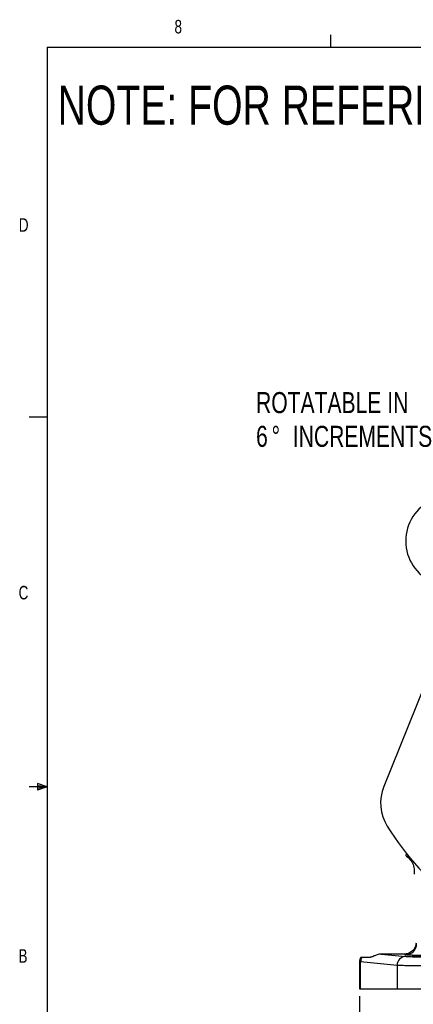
# Model space of a CAD drawing. Header units: inches. Extents: x 0.4 to 16.6, y 0.2 to 10.8.
# Tile 2 of 11: x 0.4 to 3.2, y 4 to 10.8. Entities that reach past the tile are written whole.
import ezdxf

# ---------------------------------------------------------------- set-up
doc = ezdxf.new("R2010")
doc.units = ezdxf.units.IN
doc.header["$MEASUREMENT"] = 0
doc.layers.add('BORDER', color=7, linetype='Continuous', lineweight=25)
doc.layers.add('SLD-0', color=7, linetype='Continuous', lineweight=25)
doc.styles.add('SLDTEXTSTYLE0', font='TXT', dxfattribs={"width": 0.75})
doc.dimstyles.new('SLDDIMSTYLE0', dxfattribs={"dimtxt": 0.145833, "dimasz": 0.13, "dimexe": 0, "dimexo": 0.0625, "dimgap": 0.036458, "dimtad": 0, "dimtih": 1, "dimtoh": 1, "dimdec": 1, "dimlfac": 2, "dimrnd": 1e-09, "dimzin": 12, "dimdsep": 46, "dimtxsty": 'SLDTEXTSTYLE0', "dimsah": 1, "dimcen": 0.09, "dimadec": 0, "dimazin": 3, "dimtfac": 1, "dimtdec": 1, "dimtofl": 0, "dimtmove": 0, "dimatfit": 3, "dimfxl": 0, "dimfrac": 2, "dimtolj": 1, "dimtzin": 12, "dimarcsym": 0})

# ---------------------------------------------------------------- blocks, each defined once
blk = doc.blocks.new('_D_1')
at = {"layer": 'SLD-0', "color": 7}
for p, q in [((4.7592, 4.1825), (4.7592, 3.5541)), ((2.7924, 4.0677), (2.7924, 3.5541)), ((2.7924, 3.6791), (3.4659, 3.6791)), ((3.638, 3.6791), (3.5936, 3.6791)), ((3.5936, 3.6791), (3.5936, 3.4474)), ((3.9612, 3.6791), (4.0056, 3.6791)), ((4.0056, 3.6791), (4.0056, 3.4474)), ((4.7592, 3.6791), (4.1333, 3.6791)), ((3.5936, 3.4474), (3.638, 3.4474)), ((4.0056, 3.4474), (3.9612, 3.4474))]:
    blk.add_line(p, q, dxfattribs=at)
for points in [[(2.7924, 3.6791), (2.9224, 3.6591), (2.9224, 3.6991)], [(4.7592, 3.6791), (4.6292, 3.6991), (4.6292, 3.6591)]]:
    blk.add_solid(points, dxfattribs=at)
at = {"layer": 'SLD-0', "color": 7, "char_height": 0.14583, "attachment_point": 1, "style": 'SLDTEXTSTYLE0'}
for s, insert in [('3.9', (3.665, 3.8966)), ('100', (3.638, 3.6353))]:
    blk.add_mtext(s, dxfattribs=dict(at, insert=insert))
blk = doc.blocks.new('SW_NOTE_0_1')
at = {"layer": 'SLD-0', "color": 0, "attachment_point": 1, "style": 'SLDTEXTSTYLE0'}
for s, insert, char_height in [('ROTATABLE IN', (-1.4481, 0.285), 0.145833), ('6', (-1.4481, 0.0512), 0.1458), ('%%d', (-1.3403, 0.0512), 0.14583), ('INCREMENTS', (-1.1929, 0.0512), 0.14583)]:
    blk.add_mtext(s, dxfattribs=dict(at, insert=insert, char_height=char_height))

msp = doc.modelspace()

# ---------------------------------------------------------------- linework, layer by layer
at = {"color": 7, "linetype": 'Continuous', "lineweight": 25}
for p, q in [((3.3042, 6.3689), (2.9616, 5.5208)), ((3.12, 5.0371), (3.1132, 5.0426)), ((3.12, 5.0371), (3.1362, 5.0404)), ((2.7924, 4.3059), (2.7924, 4.1177)), ((2.8005, 4.3046), (2.7924, 4.3057)), ((3.0535, 4.2809), (2.8005, 4.3046)), ((2.8005, 4.1177), (2.8005, 4.3046)), ((2.8099, 4.3377), (2.8682, 4.3377)), ((2.9434, 4.3593), (3.1137, 4.3434)), ((3.1035, 4.3593), (2.9434, 4.3593)), ((3.1112, 4.3547), (3.1035, 4.3593)), ((3.0535, 4.2809), (3.0535, 4.1177)), ((2.7924, 4.1177), (2.8005, 4.1177)), ((2.8005, 4.1177), (3.0535, 4.1177)), ((3.0535, 4.1177), (3.2654, 4.1177))]:
    msp.add_line(p, q, dxfattribs=at)
for centre, radius, start, end in [((3.4236, 7.2214), 0.3103, 47.20802, 246.79198), ((3.2438, 5.4068), 0.3044, 158, 212.01059), ((4.7592, 6.3541), 2.0915, 212.01059, 231.98941), ((3.1111, 4.4328), 0.0781, 270.09405, 359.94087), ((2.8651, 4.3042), 0.0646, 148.71865, 179.65126), ((3.1154, 4.2815), 0.0619, 91.55936, 180.57641)]:
    msp.add_arc(centre, radius, start, end, dxfattribs=at)
msp.add_ellipse((3.2631, 4.3442), major_axis=(0.1055, 0), ratio=0.026186, dxfattribs=at)
for points, knots in [([(3.1205, 5.0552), (3.1203, 5.0548), (3.1194, 5.0533), (3.1181, 5.0509), (3.1159, 5.0471), (3.1143, 5.0444), (3.1132, 5.0426)], [0, 0, 0, 0, 0.107866, 0.323599, 0.539332, 1, 1, 1, 1]), ([(3.12, 5.0371), (3.1307, 5.0278), (3.1522, 5.0094), (3.1703, 4.9703), (3.1745, 4.9371), (3.172, 4.9183), (3.1713, 4.9135)], [0, 0, 0, 0, 0.298576, 0.597161, 0.895543, 1, 1, 1, 1]), ([(3.1849, 4.4352), (3.1835, 4.4257), (3.1804, 4.4046), (3.1617, 4.3801), (3.1393, 4.3659), (3.118, 4.36), (3.108, 4.3595), (3.1035, 4.3593)], [0, 0, 0, 0, 0.228295, 0.50916, 0.794211, 0.909374, 1, 1, 1, 1]), ([(2.8012, 4.3377), (2.7986, 4.3325), (2.7935, 4.3224), (2.7928, 4.3111), (2.7924, 4.3057)], [0, 0, 0, 0, 0.517869, 1, 1, 1, 1]), ([(2.8012, 4.3377), (2.8015, 4.3377), (2.8019, 4.3377), (2.8048, 4.3377), (2.8082, 4.3377), (2.8099, 4.3377)], [0, 0, 0, 0, 0.311383, 0.654131, 1, 1, 1, 1]), ([(2.9434, 4.3593), (2.9389, 4.359), (2.9283, 4.3584), (2.9106, 4.3534), (2.8898, 4.3445), (2.8763, 4.3383), (2.8698, 4.3378), (2.8682, 4.3377)], [0, 0, 0, 0, 0.108191, 0.255469, 0.490158, 0.869279, 1, 1, 1, 1]), ([(3.3765, 4.3481), (3.3607, 4.3481), (3.3282, 4.3481), (3.2799, 4.3485), (3.2334, 4.3491), (3.1916, 4.3499), (3.1572, 4.351), (3.1319, 4.3522), (3.1158, 4.3534), (3.1127, 4.3543), (3.1112, 4.3547)], [0, 0, 0, 0, 0.1169641, 0.2405405, 0.3689583, 0.4999461, 0.6309427, 0.7593852, 0.8829968, 1, 1, 1, 1]), ([(3.1137, 4.3434), (3.1197, 4.3429), (3.1319, 4.3421), (3.1686, 4.3411), (3.2147, 4.3405), (3.2488, 4.3404), (3.2654, 4.3403)], [0, 0, 0, 0, 0.243335, 0.500047, 0.756732, 1, 1, 1, 1]), ([(3.2654, 4.2779), (3.242, 4.2779), (3.2106, 4.278), (3.174, 4.2782), (3.1524, 4.2784), (3.1208, 4.2788), (3.0909, 4.2794), (3.066, 4.2802), (3.0578, 4.2806), (3.0535, 4.2809)], [0, 0, 0, 0, 0.244944, 0.32894, 0.413956, 0.499993, 0.729659, 0.859828, 1, 1, 1, 1])]:
    msp.add_open_spline(points, degree=3, knots=knots, dxfattribs=at)
at = {"layer": 'BORDER'}
for p, q in [((2.5948, 10.6421), (2.5948, 10.7269)), ((0.6263, 10.6421), (16.3763, 10.6421)), ((0.6263, 10.6421), (0.6263, 0.3921)), ((0.6263, 8.0796), (0.5013, 8.0796)), ((0.5591, 5.5411), (0.5591, 5.4945)), ((0.6263, 5.5171), (0.5591, 5.5411)), ((0.6263, 5.5171), (0.5591, 5.5261)), ((0.6263, 5.5171), (0.5013, 5.5171)), ((0.6263, 5.5171), (0.5591, 5.5068)), ((0.6263, 5.5171), (0.5591, 5.4945))]:
    msp.add_line(p, q, dxfattribs=at)

# ---------------------------------------------------------------- block references
at = {"layer": 'SLD-0', "color": 7}
msp.add_blockref('SW_NOTE_0_1', (3.5232, 7.968), dxfattribs=at)

# ---------------------------------------------------------------- texts
at = {"color": 7, "linetype": 'Continuous', "lineweight": 0, "char_height": 0.0937, "attachment_point": 1, "style": 'SLDTEXTSTYLE0'}
for s, insert in [('8', (1.5091, 10.8315)), ('D', (0.4286, 9.4575)), ('C', (0.4273, 6.9103)), ('B', (0.4264, 4.3932))]:
    msp.add_mtext(s, dxfattribs=dict(at, insert=insert))
at = {"layer": 'SLD-0', "insert": (0.6985, 10.3763), "char_height": 0.270833, "attachment_point": 1, "style": 'SLDTEXTSTYLE0'}
msp.add_mtext('NOTE: FOR REFERENCE ONLY', dxfattribs=at)

# ---------------------------------------------------------------- dimensions: what is measured, and where the dimension line sits
at = {"layer": 'SLD-0', "color": 7}
dim = msp.add_linear_dim(base=(2.7924, 3.6791), p1=(4.7592, 4.2325), p2=(2.7924, 4.1177), dimstyle='SLDDIMSTYLE0', dxfattribs=at)
dim.commit()
dim.dimension.update_dxf_attribs({"geometry": '_D_1', "text_midpoint": (3.7996, 3.6791), "dimtype": 160})

doc.saveas('drawing.dxf')
